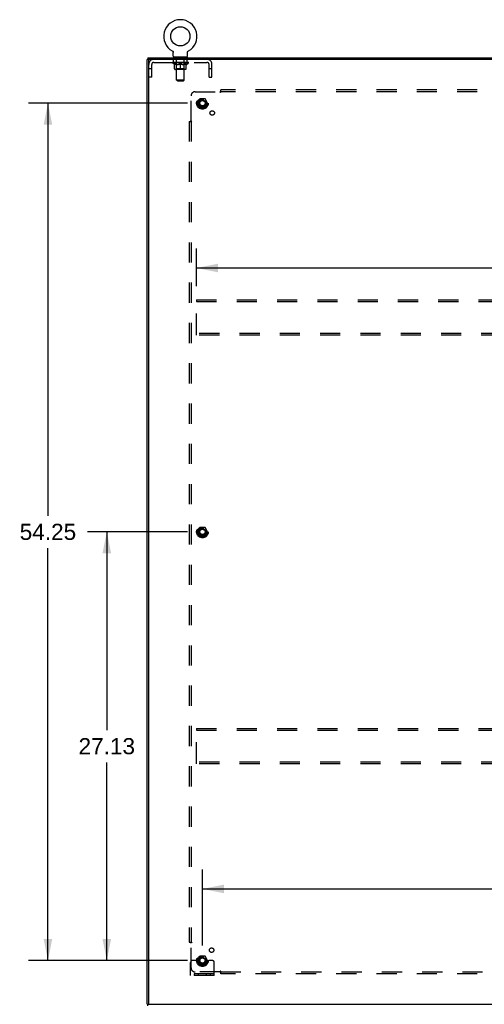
# Model space of a CAD drawing. Header units: inches. Extents: x 0 to 232, y 0 to 150.
# Tile 30 of 31: x 155 to 185, y 53 to 116. Entities that reach past the tile are written whole.
import ezdxf

# ---------------------------------------------------------------- set-up
doc = ezdxf.new("R2010")
doc.units = ezdxf.units.IN
doc.header["$LTSCALE"] = 12.750417
doc.header["$MEASUREMENT"] = 0
doc.linetypes.add('HIDDEN', pattern=[0.2, 0.1, -0.1])
doc.layers.get('0').update_dxf_attribs({"linetype": 'CONTINUOUS'})
for name, color, linetype in [('02___PRT_ALL_AXES', 7, 'CONTINUOUS'), ('DEFAULT_2', 8, 'HIDDEN'), ('DIMENSIONS', 7, 'CONTINUOUS')]:
    doc.layers.add(name, color=color, linetype=linetype)
doc.styles.get("Standard").update_dxf_attribs({"font": 'arial.ttf'})
doc.dimstyles.new('DIMSTYLE_1', dxfattribs={"dimtxt": 1.022761, "dimasz": 1.363681, "dimexe": 0.09, "dimexo": 0.07, "dimgap": 0.0375, "dimtad": 0, "dimtih": 1, "dimtoh": 1, "dimzin": 4, "dimdsep": 46, "dimtxsty": 'Standard', "dimblk": '_FILLED', "dimblk1": '_FILLED', "dimblk2": '_FILLED', "dimcen": 0.09, "dimazin": 1, "dimtfac": 1, "dimtdec": 3, "dimtofl": 0, "dimtmove": 0, "dimatfit": 3, "dimldrblk": '_FILLED', "dimfxl": 0, "dimtolj": 1, "dimtzin": 4, "dimarcsym": 0})

# ---------------------------------------------------------------- blocks, each defined once
blk = doc.blocks.new('_FILLED')
at = {"color": 0, "linetype": 'ByBlock'}
blk.add_solid([(0, 0), (-1, 0.2), (-1, -0.2)], dxfattribs=at)
blk = doc.blocks.new('*D1')
at = {"layer": 'DIMENSIONS', "color": 2, "linetype": 'Continuous'}
for p, q in [((165.844, 83.256), (159.519, 83.256)), ((160.746, 83.256), (160.746, 70.716)), ((160.746, 56.131), (160.746, 68.671)), ((165.844, 56.131), (159.519, 56.131))]:
    blk.add_line(p, q, dxfattribs=at)
at = {"layer": 'DIMENSIONS', "color": 2, "linetype": 'Continuous', "xscale": 1.3636809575, "yscale": 1.3636809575, "zscale": 1.3636809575}
for p, rotation in [((160.746, 83.256), 90), ((160.746, 56.131), 270)]:
    blk.add_blockref('_FILLED', p, dxfattribs=dict(at, rotation=rotation))
at = {"layer": 'DIMENSIONS', "color": 2, "linetype": 'Continuous', "insert": (160.746, 70.205), "char_height": 1.0228, "width": 3.57396, "attachment_point": 2, "line_spacing_factor": 0.9}
blk.add_mtext('27.13', dxfattribs=at)
blk = doc.blocks.new('*D2')
at = {"layer": 'DIMENSIONS', "color": 2, "linetype": 'Continuous'}
for p, q in [((165.844, 110.381), (155.793, 110.381)), ((157.021, 110.381), (157.021, 84.279)), ((157.021, 56.131), (157.021, 82.233)), ((165.844, 56.131), (155.793, 56.131))]:
    blk.add_line(p, q, dxfattribs=at)
at = {"layer": 'DIMENSIONS', "color": 2, "linetype": 'Continuous', "xscale": 1.3636809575, "yscale": 1.3636809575, "zscale": 1.3636809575}
for p, rotation in [((157.021, 110.381), 90), ((157.021, 56.131), 270)]:
    blk.add_blockref('_FILLED', p, dxfattribs=dict(at, rotation=rotation))
at = {"layer": 'DIMENSIONS', "color": 2, "linetype": 'Continuous', "insert": (157.021, 83.767), "char_height": 1.0228, "width": 3.57396, "attachment_point": 2, "line_spacing_factor": 0.9}
blk.add_mtext('54.25', dxfattribs=at)
blk = doc.blocks.new('*D3')
at = {"layer": 'DIMENSIONS', "color": 2, "linetype": 'Continuous'}
for p, q in [((166.798, 57.086), (166.798, 61.887)), ((221.048, 57.086), (221.048, 61.887)), ((166.798, 60.66), (191.625, 60.66)), ((221.048, 60.66), (196.222, 60.66))]:
    blk.add_line(p, q, dxfattribs=at)
at = {"layer": 'DIMENSIONS', "color": 2, "linetype": 'Continuous', "xscale": 1.3636809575, "yscale": 1.3636809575, "zscale": 1.3636809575, "rotation": 180}
blk.add_blockref('_FILLED', (166.798, 60.66), dxfattribs=at)
at = {"layer": 'DIMENSIONS', "color": 2, "linetype": 'Continuous', "xscale": 1.3636809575, "yscale": 1.3636809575, "zscale": 1.3636809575}
blk.add_blockref('_FILLED', (221.048, 60.66), dxfattribs=at)
at = {"layer": 'DIMENSIONS', "color": 2, "linetype": 'Continuous', "insert": (193.923, 61.171), "char_height": 1.0228, "width": 3.57396, "attachment_point": 2, "line_spacing_factor": 0.9}
blk.add_mtext('54.25', dxfattribs=at)
blk = doc.blocks.new('*D5')
at = {"layer": 'DIMENSIONS', "color": 2, "linetype": 'Continuous'}
for p, q in [((166.423, 98.794), (166.423, 101.18)), ((221.423, 98.794), (221.423, 101.18)), ((166.423, 99.953), (191.625, 99.953)), ((221.423, 99.953), (196.222, 99.953))]:
    blk.add_line(p, q, dxfattribs=at)
at = {"layer": 'DIMENSIONS', "color": 2, "linetype": 'Continuous', "xscale": 1.3636809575, "yscale": 1.3636809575, "zscale": 1.3636809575, "rotation": 180}
blk.add_blockref('_FILLED', (166.423, 99.953), dxfattribs=at)
at = {"layer": 'DIMENSIONS', "color": 2, "linetype": 'Continuous', "xscale": 1.3636809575, "yscale": 1.3636809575, "zscale": 1.3636809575}
blk.add_blockref('_FILLED', (221.423, 99.953), dxfattribs=at)
at = {"layer": 'DIMENSIONS', "color": 2, "linetype": 'Continuous', "insert": (193.923, 100.464), "char_height": 1.0228, "width": 3.57396, "attachment_point": 2, "line_spacing_factor": 0.9}
blk.add_mtext('55.00', dxfattribs=at)

msp = doc.modelspace()

# ---------------------------------------------------------------- linework, layer by layer
at = {"color": 7, "linetype": 'Continuous'}
for p, q in [((164.887, 113.691), (164.887, 113.691)), ((164.887, 113.691), (164.89, 113.689)), ((164.89, 113.689), (164.893, 113.687)), ((164.893, 113.687), (164.894, 113.686)), ((164.894, 113.686), (164.898, 113.684)), ((164.898, 113.684), (164.901, 113.681)), ((164.901, 113.681), (164.905, 113.678)), ((164.905, 113.678), (164.908, 113.675)), ((164.908, 113.675), (164.912, 113.672)), ((164.911, 113.672), (164.915, 113.669)), ((164.915, 113.669), (164.918, 113.666)), ((164.918, 113.666), (164.921, 113.663)), ((164.921, 113.663), (164.923, 113.659)), ((164.923, 113.659), (164.926, 113.656)), ((164.926, 113.656), (164.929, 113.652)), ((164.929, 113.652), (164.931, 113.648)), ((164.931, 113.649), (164.933, 113.645)), ((164.933, 113.645), (164.936, 113.641)), ((164.936, 113.641), (164.938, 113.637)), ((164.938, 113.637), (164.94, 113.633)), ((164.94, 113.633), (164.941, 113.629)), ((164.941, 113.629), (164.943, 113.625)), ((164.943, 113.625), (164.944, 113.62)), ((164.944, 113.62), (164.946, 113.616)), ((164.948, 113.608), (164.949, 113.603)), ((164.95, 113.586), (164.95, 113.582)), ((164.95, 113.346), (164.95, 113.582)), ((165.854, 113.582), (165.854, 113.586)), ((165.854, 113.346), (165.854, 113.582)), ((165.855, 113.594), (165.856, 113.599)), ((165.858, 113.612), (165.859, 113.616)), ((165.859, 113.616), (165.861, 113.62)), ((165.861, 113.62), (165.862, 113.625)), ((165.862, 113.625), (165.864, 113.629)), ((165.864, 113.629), (165.865, 113.633)), ((165.865, 113.633), (165.867, 113.637)), ((165.867, 113.637), (165.869, 113.641)), ((165.869, 113.641), (165.871, 113.645)), ((165.871, 113.645), (165.874, 113.649)), ((165.874, 113.648), (165.876, 113.652)), ((165.876, 113.652), (165.879, 113.656)), ((165.879, 113.656), (165.881, 113.659)), ((165.881, 113.659), (165.884, 113.663)), ((165.884, 113.663), (165.887, 113.666)), ((165.887, 113.666), (165.89, 113.669)), ((165.89, 113.669), (165.893, 113.672)), ((165.893, 113.672), (165.897, 113.675)), ((165.897, 113.675), (165.9, 113.678)), ((165.9, 113.678), (165.903, 113.681)), ((165.903, 113.681), (165.907, 113.684)), ((165.907, 113.684), (165.911, 113.686)), ((165.911, 113.686), (165.912, 113.687)), ((165.911, 113.686), (165.912, 113.687)), ((165.912, 113.687), (165.915, 113.689)), ((165.915, 113.689), (165.918, 113.691)), ((165.918, 113.691), (165.918, 113.691)), ((163.35, 113.152), (163.298, 113.152)), ((163.35, 113.256), (163.35, 113.152)), ((163.35, 113.256), (224.246, 113.256)), ((163.402, 113.152), (163.402, 113.134)), ((164.965, 113.286), (164.965, 113.256)), ((165.84, 113.286), (164.965, 113.286)), ((165.84, 113.286), (165.84, 113.256)), ((163.35, 53.256), (163.35, 53.36)), ((163.402, 53.378), (163.402, 53.36))]:
    msp.add_line(p, q, dxfattribs=at)
at = {"color": 3, "linetype": 'Continuous'}
for p, q in [((163.298, 53.36), (163.298, 113.152)), ((224.246, 113.152), (163.35, 113.152)), ((163.402, 53.39), (163.402, 113.122)), ((163.35, 53.36), (224.246, 53.36))]:
    msp.add_line(p, q, dxfattribs=at)
at = {"color": 7, "linetype": 'Continuous'}
for points in [[(164.946, 113.616), (164.947, 113.612), (164.948, 113.608), (164.949, 113.603), (164.949, 113.599), (164.95, 113.594), (164.95, 113.59), (164.95, 113.586)], [(164.95, 113.594), (164.95, 113.59), (164.95, 113.586)], [(165.854, 113.582), (165.854, 113.586), (165.855, 113.59), (165.855, 113.594), (165.856, 113.599), (165.856, 113.603), (165.857, 113.608), (165.858, 113.612)]]:
    msp.add_lwpolyline(points, dxfattribs=at)
msp.add_circle((165.402, 114.61), 0.609, dxfattribs=at)
for centre, radius, start, end in [((165.402, 114.61), 1.054, 299.10424, 240.89576), ((165.01, 113.346), 0.06, 180, 270), ((165.794, 113.346), 0.06, 270, 360)]:
    msp.add_arc(centre, radius, start, end, dxfattribs=at)
at = {"color": 3, "linetype": 'Continuous'}
for centre, start, end in [((163.432, 113.122), 90, 180), ((163.432, 53.39), 180, 270)]:
    msp.add_arc(centre, 0.03, start, end, dxfattribs=at)
at = {"layer": '02___PRT_ALL_AXES', "color": 8, "linetype": 'HIDDEN'}
for p, q in [((164.965, 112.965), (164.965, 113.152)), ((165.84, 113.152), (164.965, 113.152)), ((165.84, 112.965), (164.965, 112.965)), ((165.84, 112.965), (165.84, 113.152))]:
    msp.add_line(p, q, dxfattribs=at)
for centre, radius in [((166.798, 110.381), 0.372), ((166.798, 110.381), 0.356), ((166.798, 110.381), 0.25), ((166.798, 110.381), 0.183), ((167.417, 109.762), 0.141), ((166.798, 83.256), 0.372), ((166.798, 83.256), 0.356), ((166.798, 83.256), 0.25), ((166.798, 83.256), 0.183), ((167.378, 56.786), 0.141), ((166.798, 56.131), 0.372), ((166.798, 56.131), 0.356), ((166.798, 56.131), 0.25), ((166.798, 56.131), 0.183)]:
    msp.add_circle(centre, radius, dxfattribs=at)
at = {"layer": 'DEFAULT_2', "color": 8, "linetype": 'HIDDEN'}
for p, q in [((164.887, 113.691), (164.887, 113.691)), ((164.893, 113.687), (164.894, 113.686)), ((163.589, 112.027), (163.589, 112.835)), ((163.719, 112.965), (167.085, 112.965)), ((164.896, 112.929), (164.896, 112.966)), ((165.024, 112.839), (164.896, 112.929)), ((165.909, 112.929), (164.896, 112.929)), ((164.904, 112.961), (164.904, 112.966)), ((164.911, 112.958), (164.911, 112.961)), ((164.911, 112.958), (165.894, 112.958)), ((164.918, 112.958), (164.918, 112.961)), ((164.919, 112.958), (164.919, 112.961)), ((164.927, 112.961), (164.927, 112.966)), ((164.94, 112.958), (164.94, 112.961)), ((164.941, 112.958), (164.941, 112.961)), ((164.964, 112.961), (164.964, 112.966)), ((164.976, 112.958), (164.976, 112.961)), ((164.978, 112.958), (164.978, 112.961)), ((165.141, 112.96), (164.98, 112.96)), ((165.015, 112.961), (165.015, 112.966)), ((165.016, 112.958), (165.016, 112.96)), ((165.016, 112.958), (165.016, 112.96)), ((165.019, 112.958), (165.019, 112.96)), ((165.024, 112.958), (165.024, 112.961)), ((165.024, 112.839), (165.032, 112.839)), ((165.025, 112.958), (165.025, 112.96)), ((165.027, 112.958), (165.027, 112.961)), ((165.03, 112.958), (165.03, 112.961)), ((165.032, 112.549), (165.032, 112.874)), ((165.033, 112.958), (165.033, 112.96)), ((165.045, 112.958), (165.045, 112.96)), ((165.059, 112.958), (165.059, 112.96)), ((165.06, 112.958), (165.06, 112.963)), ((165.076, 112.958), (165.076, 112.96)), ((165.077, 112.961), (165.077, 112.966)), ((165.085, 112.958), (165.085, 112.961)), ((165.088, 112.958), (165.088, 112.961)), ((165.096, 112.958), (165.096, 112.96)), ((165.105, 112.958), (165.105, 112.964)), ((165.117, 112.958), (165.117, 112.96)), ((165.119, 112.958), (165.119, 112.96)), ((165.141, 112.958), (165.141, 112.96)), ((165.195, 112.96), (165.145, 112.96)), ((165.146, 112.839), (165.29, 112.839)), ((165.149, 112.961), (165.149, 112.966)), ((165.152, 113.286), (165.152, 113.256)), ((165.152, 112.552), (165.152, 112.926)), ((165.153, 111.846), (165.153, 113.256)), ((165.155, 112.958), (165.155, 112.961)), ((165.159, 112.958), (165.159, 112.961)), ((165.163, 112.958), (165.163, 112.965)), ((165.167, 112.958), (165.167, 112.96)), ((165.175, 112.958), (165.175, 112.96)), ((165.195, 112.958), (165.195, 112.96)), ((165.255, 112.96), (165.207, 112.96)), ((165.224, 112.958), (165.224, 112.96)), ((165.229, 112.961), (165.229, 112.966)), ((165.232, 112.958), (165.232, 112.961)), ((165.234, 112.958), (165.234, 112.965)), ((165.236, 112.958), (165.236, 112.961)), ((165.242, 112.958), (165.242, 112.961)), ((165.255, 112.958), (165.255, 112.96)), ((165.319, 112.96), (165.275, 112.96)), ((165.286, 112.958), (165.286, 112.96)), ((165.311, 112.96), (165.373, 112.964)), ((165.315, 112.961), (165.315, 112.966)), ((165.315, 112.961), (165.315, 112.966)), ((165.315, 112.966), (165.315, 112.966)), ((165.315, 112.958), (165.315, 112.961)), ((165.318, 112.958), (165.318, 112.961)), ((165.319, 112.958), (165.319, 112.961)), ((165.319, 112.958), (165.319, 112.96)), ((165.347, 112.96), (165.399, 112.96)), ((165.352, 112.958), (165.352, 112.96)), ((165.356, 112.96), (165.356, 112.963)), ((165.373, 112.96), (165.373, 112.964)), ((165.386, 112.958), (165.386, 112.96)), ((165.4, 112.961), (165.4, 112.961)), ((165.4, 112.958), (165.4, 112.961)), ((165.4, 112.958), (165.4, 112.961)), ((165.402, 112.961), (165.402, 112.966)), ((165.402, 112.966), (165.494, 112.96)), ((165.402, 112.52), (165.402, 112.874)), ((165.404, 112.958), (165.404, 112.961)), ((165.404, 112.961), (165.405, 112.961)), ((165.405, 112.958), (165.405, 112.961)), ((165.419, 112.958), (165.419, 112.96)), ((165.419, 112.96), (165.458, 112.96)), ((165.453, 112.958), (165.453, 112.96)), ((165.486, 112.958), (165.486, 112.961)), ((165.486, 112.958), (165.486, 112.96)), ((165.486, 112.96), (165.53, 112.96)), ((165.487, 112.958), (165.487, 112.961)), ((165.49, 112.961), (165.49, 112.966)), ((165.49, 112.961), (165.49, 112.966)), ((165.49, 112.966), (165.49, 112.966)), ((165.49, 112.958), (165.49, 112.961)), ((165.515, 112.839), (165.659, 112.839)), ((165.519, 112.958), (165.519, 112.96)), ((165.55, 112.958), (165.55, 112.96)), ((165.55, 112.96), (165.598, 112.96)), ((165.563, 112.958), (165.563, 112.961)), ((165.569, 112.958), (165.569, 112.961)), ((165.571, 112.958), (165.571, 112.965)), ((165.573, 112.958), (165.573, 112.961)), ((165.576, 112.961), (165.576, 112.966)), ((165.581, 112.958), (165.581, 112.96)), ((165.61, 112.958), (165.61, 112.96)), ((165.61, 112.96), (165.66, 112.96)), ((165.63, 112.958), (165.63, 112.96)), ((165.638, 112.958), (165.638, 112.96)), ((165.642, 112.958), (165.642, 112.965)), ((165.646, 112.958), (165.646, 112.961)), ((165.65, 112.958), (165.65, 112.961)), ((165.651, 111.846), (165.651, 113.256)), ((165.652, 113.286), (165.652, 113.256)), ((165.652, 112.552), (165.652, 112.926)), ((165.656, 112.961), (165.656, 112.966)), ((165.664, 112.958), (165.664, 112.96)), ((165.664, 112.96), (165.825, 112.96)), ((165.686, 112.958), (165.686, 112.96)), ((165.688, 112.958), (165.688, 112.96)), ((165.7, 112.958), (165.7, 112.964)), ((165.709, 112.958), (165.709, 112.96)), ((165.717, 112.958), (165.717, 112.961)), ((165.72, 112.958), (165.72, 112.961)), ((165.728, 112.961), (165.728, 112.966)), ((165.729, 112.958), (165.729, 112.96)), ((165.745, 112.958), (165.745, 112.963)), ((165.746, 112.958), (165.746, 112.96)), ((165.76, 112.958), (165.76, 112.96)), ((165.772, 112.958), (165.772, 112.96)), ((165.773, 112.549), (165.773, 112.874)), ((165.773, 112.839), (165.781, 112.839)), ((165.775, 112.958), (165.775, 112.961)), ((165.778, 112.958), (165.778, 112.961)), ((165.78, 112.958), (165.78, 112.961)), ((165.78, 112.958), (165.78, 112.96)), ((165.781, 112.839), (165.909, 112.929)), ((165.786, 112.958), (165.786, 112.96)), ((165.789, 112.958), (165.789, 112.96)), ((165.789, 112.958), (165.789, 112.96)), ((165.79, 112.961), (165.79, 112.966)), ((165.827, 112.958), (165.827, 112.961)), ((165.829, 112.958), (165.829, 112.961)), ((165.841, 112.961), (165.841, 112.966)), ((165.864, 112.958), (165.864, 112.961)), ((165.865, 112.958), (165.865, 112.961)), ((165.878, 112.961), (165.878, 112.966)), ((165.886, 112.958), (165.886, 112.961)), ((165.887, 112.958), (165.887, 112.961)), ((165.894, 112.958), (165.894, 112.961)), ((165.901, 112.961), (165.901, 112.966)), ((165.909, 112.929), (165.909, 112.966)), ((167.215, 112.027), (167.215, 112.835)), ((167.402, 112.027), (167.402, 112.835)), ((163.589, 112.557), (163.402, 112.557)), ((165.743, 112.52), (165.062, 112.52)), ((165.152, 112.552), (165.121, 112.52)), ((165.652, 112.552), (165.152, 112.552)), ((165.652, 112.552), (165.684, 112.52)), ((167.402, 112.557), (167.215, 112.557)), ((163.589, 112.027), (163.402, 112.027)), ((165.213, 111.786), (165.153, 111.846)), ((165.651, 111.846), (165.153, 111.846)), ((165.213, 111.786), (165.591, 111.786)), ((165.591, 111.786), (165.651, 111.846)), ((167.215, 112.027), (167.402, 112.027)), ((166.33, 111.1), (167.919, 111.1)), ((167.938, 111.118), (167.931, 111.112)), ((167.955, 111.059), (167.955, 111.225)), ((219.892, 111.225), (167.955, 111.225)), ((219.892, 111.1), (167.955, 111.1)), ((166.08, 109.26), (166.08, 110.85)), ((166.635, 110.653), (166.481, 110.386)), ((166.481, 110.376), (166.635, 110.108)), ((166.953, 110.658), (166.644, 110.658)), ((167.116, 110.386), (166.962, 110.653)), ((166.962, 110.108), (167.116, 110.376)), ((166.953, 110.103), (166.644, 110.103)), ((165.955, 109.225), (165.955, 57.287)), ((165.955, 109.225), (166.121, 109.225)), ((166.08, 109.225), (166.08, 57.287)), ((166.423, 97.943), (166.423, 97.839)), ((166.423, 97.943), (221.423, 97.943)), ((166.423, 95.797), (166.423, 97.839)), ((166.423, 97.839), (221.423, 97.839)), ((166.423, 95.693), (166.423, 95.797)), ((221.423, 95.797), (166.423, 95.797)), ((221.423, 95.693), (166.423, 95.693)), ((166.635, 83.528), (166.481, 83.261)), ((166.953, 83.533), (166.644, 83.533)), ((167.116, 83.261), (166.962, 83.528)), ((166.481, 83.251), (166.635, 82.983)), ((166.953, 82.978), (166.644, 82.978)), ((166.962, 82.983), (167.116, 83.251)), ((166.423, 70.818), (166.423, 70.714)), ((166.423, 70.818), (221.423, 70.818)), ((166.423, 68.672), (166.423, 70.714)), ((166.423, 70.714), (221.423, 70.714)), ((166.423, 68.568), (166.423, 68.672)), ((221.423, 68.672), (166.423, 68.672)), ((221.423, 68.568), (166.423, 68.568)), ((165.955, 57.287), (166.121, 57.287)), ((166.061, 57.27), (166.067, 57.264)), ((166.08, 55.662), (166.08, 57.252)), ((166.263, 56.131), (166.173, 56.131)), ((166.384, 56.131), (166.263, 56.131)), ((166.623, 56.131), (166.384, 56.131)), ((166.635, 56.403), (166.481, 56.136)), ((166.481, 56.126), (166.635, 55.858)), ((166.953, 56.408), (166.644, 56.408)), ((167.116, 56.136), (166.962, 56.403)), ((166.962, 55.858), (167.116, 56.126)), ((166.973, 56.131), (167.213, 56.131)), ((167.334, 56.131), (167.213, 56.131)), ((167.423, 56.131), (167.334, 56.131)), ((166.048, 55.183), (166.048, 56.006)), ((166.953, 55.853), (166.644, 55.853)), ((167.548, 55.183), (167.548, 56.006)), ((167.955, 55.287), (167.955, 55.453)), ((167.548, 55.287), (166.048, 55.287)), ((167.548, 55.183), (166.048, 55.183)), ((166.295, 55.183), (166.295, 55.287)), ((167.919, 55.412), (166.33, 55.412)), ((166.551, 55.183), (166.551, 55.287)), ((167.045, 55.183), (167.045, 55.287)), ((167.301, 55.183), (167.301, 55.287)), ((167.955, 55.412), (219.892, 55.412)), ((219.892, 55.287), (167.955, 55.287))]:
    msp.add_line(p, q, dxfattribs=at)
for points in [[(165.152, 112.839), (165.132, 112.843), (165.112, 112.848), (165.092, 112.853), (165.073, 112.859), (165.052, 112.866), (165.032, 112.874)], [(165.032, 112.873), (165.052, 112.866), (165.071, 112.859), (165.09, 112.853), (165.108, 112.848), (165.127, 112.843), (165.146, 112.839)], [(165.402, 112.874), (165.382, 112.866), (165.361, 112.859), (165.341, 112.853), (165.321, 112.848), (165.301, 112.843), (165.282, 112.839)], [(165.29, 112.839), (165.308, 112.843), (165.327, 112.848), (165.345, 112.853), (165.364, 112.859), (165.383, 112.866), (165.402, 112.873)], [(165.523, 112.839), (165.503, 112.843), (165.483, 112.848), (165.463, 112.853), (165.443, 112.859), (165.423, 112.866), (165.402, 112.874)], [(165.402, 112.873), (165.422, 112.865), (165.441, 112.859), (165.46, 112.853), (165.478, 112.848), (165.497, 112.843), (165.515, 112.839)], [(165.773, 112.874), (165.752, 112.866), (165.732, 112.859), (165.712, 112.853), (165.692, 112.847), (165.673, 112.843), (165.653, 112.839)], [(165.659, 112.839), (165.678, 112.843), (165.697, 112.848), (165.715, 112.853), (165.734, 112.859), (165.754, 112.866), (165.773, 112.873)], [(167.931, 111.112), (167.929, 111.11), (167.927, 111.108), (167.926, 111.106), (167.924, 111.105), (167.922, 111.103), (167.921, 111.101), (167.919, 111.1)], [(167.932, 111.08), (167.93, 111.085), (167.928, 111.087), (167.927, 111.09), (167.925, 111.092), (167.924, 111.094), (167.922, 111.096), (167.921, 111.098), (167.919, 111.1)], [(167.955, 111.059), (167.953, 111.06), (167.951, 111.06), (167.95, 111.061), (167.948, 111.062), (167.946, 111.063), (167.945, 111.064), (167.943, 111.066), (167.942, 111.067), (167.94, 111.069), (167.939, 111.07), (167.938, 111.072), (167.936, 111.074), (167.935, 111.076), (167.934, 111.078), (167.932, 111.08)], [(167.955, 111.138), (167.953, 111.136), (167.952, 111.134), (167.95, 111.132), (167.948, 111.13), (167.947, 111.128), (167.945, 111.126), (167.944, 111.125), (167.942, 111.123), (167.941, 111.121), (167.939, 111.12), (167.938, 111.118)], [(166.041, 109.225), (166.043, 109.226), (166.045, 109.228), (166.047, 109.229), (166.049, 109.231), (166.051, 109.233), (166.053, 109.234), (166.055, 109.236), (166.056, 109.237), (166.058, 109.239), (166.059, 109.24), (166.061, 109.242)], [(166.061, 109.242), (166.067, 109.248), (166.069, 109.25), (166.071, 109.252), (166.073, 109.254), (166.075, 109.256), (166.077, 109.257), (166.078, 109.259), (166.08, 109.26)], [(166.094, 109.25), (166.092, 109.251), (166.09, 109.253), (166.087, 109.254), (166.085, 109.256), (166.083, 109.257), (166.081, 109.259), (166.08, 109.26)], [(166.121, 109.225), (166.12, 109.227), (166.119, 109.228), (166.118, 109.23), (166.117, 109.231), (166.116, 109.233), (166.115, 109.235), (166.114, 109.236), (166.112, 109.238), (166.111, 109.239), (166.109, 109.24), (166.107, 109.242), (166.105, 109.243), (166.103, 109.244), (166.101, 109.246), (166.099, 109.247), (166.094, 109.25)], [(166.041, 57.287), (166.043, 57.286), (166.045, 57.284), (166.047, 57.282), (166.049, 57.281), (166.051, 57.279), (166.053, 57.278), (166.055, 57.276), (166.056, 57.275), (166.058, 57.273), (166.059, 57.272), (166.061, 57.27)], [(166.067, 57.264), (166.069, 57.262), (166.071, 57.26), (166.073, 57.258), (166.075, 57.256), (166.077, 57.255), (166.078, 57.253), (166.08, 57.252)], [(166.099, 57.265), (166.094, 57.262), (166.092, 57.261), (166.09, 57.259), (166.087, 57.258), (166.085, 57.256), (166.083, 57.255), (166.081, 57.253), (166.08, 57.252)], [(166.121, 57.287), (166.12, 57.285), (166.119, 57.284), (166.118, 57.282), (166.117, 57.28), (166.116, 57.279), (166.115, 57.277), (166.114, 57.276), (166.112, 57.274), (166.111, 57.273), (166.109, 57.271), (166.107, 57.27), (166.105, 57.269), (166.103, 57.267), (166.101, 57.266), (166.099, 57.265)], [(167.955, 55.453), (167.953, 55.452), (167.951, 55.452), (167.95, 55.451), (167.948, 55.45), (167.946, 55.449), (167.945, 55.448), (167.943, 55.446), (167.942, 55.445), (167.94, 55.443), (167.939, 55.441), (167.938, 55.44), (167.936, 55.438), (167.935, 55.436), (167.934, 55.434), (167.932, 55.432), (167.93, 55.427)], [(167.93, 55.427), (167.928, 55.425), (167.927, 55.422), (167.925, 55.42), (167.924, 55.418), (167.922, 55.416), (167.921, 55.414), (167.919, 55.412)], [(167.938, 55.394), (167.931, 55.4), (167.929, 55.402), (167.927, 55.404), (167.926, 55.406), (167.924, 55.407), (167.922, 55.409), (167.921, 55.411), (167.919, 55.412)], [(167.955, 55.374), (167.953, 55.376), (167.952, 55.378), (167.95, 55.38), (167.948, 55.382), (167.947, 55.384), (167.945, 55.386), (167.944, 55.387), (167.942, 55.389), (167.941, 55.39), (167.939, 55.392), (167.938, 55.394)]]:
    msp.add_lwpolyline(points, dxfattribs=at)
for centre, radius in [((166.798, 110.381), 0.318), ((166.798, 110.381), 0.204), ((166.798, 110.381), 0.183), ((166.798, 110.381), 0.183), ((166.798, 110.381), 0.166), ((166.798, 83.256), 0.318), ((166.798, 83.256), 0.204), ((166.798, 83.256), 0.183), ((166.798, 83.256), 0.183), ((166.798, 83.256), 0.166), ((166.798, 56.131), 0.318), ((166.798, 56.131), 0.204), ((166.798, 56.131), 0.183), ((166.798, 56.131), 0.183), ((166.798, 56.131), 0.166)]:
    msp.add_circle(centre, radius, dxfattribs=at)
for centre, radius, start, end in [((163.719, 112.835), 0.317, 90, 180), ((163.719, 112.835), 0.13, 90, 180), ((165.121, 112.926), 0.0318, 0, 90), ((165.123, 113.256), 0.03, 0, 90), ((165.681, 113.256), 0.03, 90, 180), ((165.684, 112.926), 0.0318, 90, 180), ((167.085, 112.835), 0.317, 0, 90), ((167.085, 112.835), 0.13, 0, 90), ((165.062, 112.549), 0.0296, 180, 270), ((165.743, 112.549), 0.0296, 270, 360), ((166.33, 110.85), 0.25, 90, 180), ((166.49, 110.381), 0.01, 150.01268, 209.98829), ((166.644, 110.648), 0.01, 90.01235, 149.98915), ((166.953, 110.648), 0.01, 30.01204, 89.98872), ((167.107, 110.381), 0.01, 330.01268, 29.98829), ((166.644, 110.113), 0.01, 210.01204, 269.98872), ((166.953, 110.113), 0.01, 270.01235, 329.98915), ((166.644, 83.523), 0.01, 90.01235, 149.98915), ((166.953, 83.523), 0.01, 30.01204, 89.98872), ((166.49, 83.256), 0.01, 150.01268, 209.98829), ((166.644, 82.988), 0.01, 210.01204, 269.98872), ((166.953, 82.988), 0.01, 270.01235, 329.98915), ((167.107, 83.256), 0.01, 330.01268, 29.98829), ((166.173, 56.006), 0.125, 90, 180), ((166.49, 56.131), 0.01, 150.01268, 209.98829), ((166.798, 56.131), 0.175, 180, 360), ((166.644, 56.398), 0.01, 90.01235, 149.98915), ((166.953, 56.398), 0.01, 30.01204, 89.98872), ((167.107, 56.131), 0.01, 330.01268, 29.98829), ((167.423, 56.006), 0.125, 0, 90), ((166.33, 55.662), 0.25, 180, 270), ((166.644, 55.863), 0.01, 210.01204, 269.98872), ((166.953, 55.863), 0.01, 270.01235, 329.98915)]:
    msp.add_arc(centre, radius, start, end, dxfattribs=at)
for centre, major_axis, ratio, start_param, end_param in [((165.402, 112.966), (0.506, 0.005), 0.05963, 2.96643, 3.140963), ((164.88, 112.956), (0.158, 0), 0.060556, 0.430652, 1.470503), ((165.402, 112.966), (0.506, 0), 0.060556, -3.141593, -2.96706), ((164.88, 112.951), (0.158, 0.002), 0.05963, 1.376596, 1.469874), ((165.402, 112.966), (0.506, 0.011), 0.05688, 2.791345, 2.965878), ((164.861, 112.956), (0.158, 0.002), 0.05963, 0.25549, 1.295341), ((164.916, 112.956), (0.158, -0.002), 0.05963, 0.605815, 1.645666), ((165.402, 112.966), (0.506, -0.005), 0.05963, -2.96643, -2.791898), ((164.916, 112.951), (0.158, 0), 0.060556, 1.551758, 1.645036), ((164.861, 112.951), (0.158, 0.003), 0.05688, 1.20151, 1.294789), ((164.917, 112.953), (0.131, 0.001), 0.05963, 1.065228, 1.614276), ((164.901, 112.953), (0.131, 0.003), 0.05688, 0.890143, 1.43919), ((164.947, 112.953), (0.131, 0), 0.060556, 1.240391, 1.789438), ((165.402, 112.966), (0.506, 0.015), 0.052395, 2.616403, 2.790936), ((164.858, 112.956), (0.158, 0.003), 0.05688, 0.080405, 1.120256), ((164.966, 112.956), (0.158, -0.003), 0.05688, 0.7809, 1.820751), ((165.402, 112.966), (0.506, -0.011), 0.05688, -2.791345, -2.616812), ((164.966, 112.951), (0.158, -0.002), 0.05963, 1.72692, 1.820198), ((164.858, 112.951), (0.158, 0.005), 0.052395, 1.026568, 1.119847), ((164.9, 112.953), (0.131, 0.004), 0.052395, 0.715201, 1.264248), ((164.992, 112.953), (0.131, -0.001), 0.05963, 1.415553, 1.9646), ((165.402, 112.966), (0.506, 0.02), 0.046319, 2.441654, 2.616187), ((165.029, 112.956), (0.158, -0.005), 0.052395, 0.955842, 1.995693), ((165.402, 112.966), (0.506, -0.015), 0.052395, -2.616403, -2.44187), ((164.872, 112.956), (0.158, 0.005), 0.052395, -0.094537, 0.945314), ((165.029, 112.951), (0.158, -0.003), 0.05688, 1.902006, 1.995284), ((164.872, 112.951), (0.158, 0.006), 0.046319, 0.851819, 0.945098), ((164.915, 112.953), (0.131, 0.005), 0.046319, 0.540452, 1.089499), ((165.048, 112.953), (0.131, -0.003), 0.05688, 1.590638, 2.139686), ((165.402, 112.966), (0.506, 0.024), 0.038841, 2.267123, 2.441656), ((165.104, 112.956), (0.158, -0.006), 0.046319, 1.130591, 2.170442), ((164.901, 112.956), (0.158, 0.006), 0.046319, -0.269286, 0.770565), ((165.402, 112.966), (0.506, -0.02), 0.046319, -2.441654, -2.267121), ((165.104, 112.951), (0.158, -0.005), 0.052395, 2.076947, 2.170226), ((164.901, 112.951), (0.158, 0.007), 0.038841, 0.677289, 0.770567), ((164.945, 112.953), (0.131, 0.006), 0.038841, 0.365921, 0.914969), ((165.116, 112.953), (0.131, -0.004), 0.052395, 1.76558, 2.314627), ((165.402, 112.966), (0.506, 0.027), 0.030195, 2.09281, 2.267343), ((165.188, 112.956), (0.158, -0.007), 0.038841, 1.305122, 2.344973), ((164.946, 112.956), (0.158, 0.007), 0.038841, -0.443817, 0.596034), ((165.402, 112.966), (0.506, -0.024), 0.038841, -2.267123, -2.092591), ((165.188, 112.951), (0.158, -0.006), 0.046319, 2.251696, 2.344975), ((164.946, 112.951), (0.158, 0.008), 0.030195, 0.502975, 0.596254), ((164.988, 112.953), (0.131, 0.007), 0.030195, 0.191608, 0.740655), ((165.192, 112.953), (0.131, -0.005), 0.046319, 1.940329, 2.489376), ((165.005, 112.956), (0.158, 0.008), 0.030195, -0.61813, 0.421721), ((165.402, 112.966), (0.506, 0.029), 0.020645, 1.918687, 2.09322), ((165.278, 112.956), (0.158, -0.008), 0.030195, 1.479435, 2.519286), ((165.402, 112.966), (0.506, -0.027), 0.030195, -2.09281, -1.918277), ((165.278, 112.951), (0.158, -0.007), 0.038841, 2.426227, 2.519505), ((165.005, 112.951), (0.158, 0.009), 0.020645, 0.328852, 0.422131), ((165.044, 112.953), (0.131, 0.007), 0.020645, 0.017485, 0.566532), ((165.275, 112.953), (0.131, -0.006), 0.038841, 2.11486, 2.663907), ((165.076, 112.956), (0.158, 0.009), 0.020645, -0.792253, 0.247598), ((165.402, 112.966), (0.506, 0.03), 0.010478, 1.744704, 1.919237), ((165.372, 112.956), (0.158, -0.009), 0.020645, 1.653558, 2.693409), ((165.402, 112.966), (0.506, -0.029), 0.020645, -1.918687, -1.744154), ((165.372, 112.951), (0.158, -0.008), 0.030195, 2.60054, 2.693819), ((165.076, 112.951), (0.158, 0.009), 0.010478, 0.154869, 0.248148), ((165.111, 112.953), (0.131, 0.008), 0.010478, 6.126688, 6.675735), ((165.362, 112.953), (0.131, -0.007), 0.030195, 2.289173, 2.83822), ((165.157, 112.956), (0.158, 0.009), 0.010478, -0.966236, -0.000846), ((165.467, 112.956), (0.158, -0.009), 0.010478, 1.827541, 2.867392), ((165.402, 112.966), (0.506, -0.03), 0.010478, -1.744704, -1.570171), ((165.467, 112.951), (0.158, -0.009), 0.020645, 2.774664, 2.867942), ((165.449, 112.953), (0.131, -0.007), 0.020645, 2.463296, 3.012344), ((165.338, 112.956), (0.158, 0.009), 0.010478, 0.274201, 1.314052), ((165.269, 112.953), (0.131, 0.008), 0.010478, -0.000298, 0.504314), ((165.245, 112.951), (0.158, 0.009), 0.010478, 0.192946, 0.399283), ((165.402, 112.966), (0.506, 0.03), 0.010478, -1.578586, -1.396888), ((165.56, 112.951), (0.158, -0.009), 0.010478, 2.948646, 3.041925), ((165.536, 112.953), (0.131, -0.008), 0.010478, 2.637279, 3.142076), ((165.433, 112.956), (0.158, 0.009), 0.020645, 0.448184, 1.488034), ((165.355, 112.953), (0.131, 0.007), 0.020645, 0.129249, 0.678296), ((165.338, 112.951), (0.158, 0.009), 0.020645, 0.273651, 0.366929), ((165.402, 112.966), (0.506, 0.029), 0.020645, -1.397439, -1.222906), ((165.648, 112.956), (0.158, -0.009), 0.010478, -3.140747, -2.175357), ((165.402, 112.966), (0.506, -0.03), 0.010478, 1.222355, 1.396888), ((165.527, 112.956), (0.158, 0.008), 0.030195, 0.622307, 1.662158), ((165.443, 112.953), (0.131, 0.007), 0.030195, 0.303372, 0.852419), ((165.694, 112.953), (0.131, -0.008), 0.010478, 2.749043, 3.29809), ((165.729, 112.956), (0.158, -0.009), 0.020645, 2.893995, 3.933846), ((165.433, 112.951), (0.158, 0.008), 0.030195, 0.447774, 0.541052), ((165.729, 112.951), (0.158, -0.009), 0.010478, 2.893445, 2.986723), ((165.617, 112.956), (0.158, 0.007), 0.038841, 0.79662, 1.836471), ((165.402, 112.966), (0.506, 0.027), 0.030195, -1.223315, -1.048783), ((165.402, 112.966), (0.506, -0.029), 0.020645, 1.048373, 1.222906), ((165.53, 112.953), (0.131, 0.006), 0.038841, 0.477686, 1.026733), ((165.761, 112.953), (0.131, -0.007), 0.020645, 2.57506, 3.124108), ((165.8, 112.956), (0.158, -0.008), 0.030195, 2.719872, 3.759723), ((165.701, 112.956), (0.158, 0.006), 0.046319, 0.971151, 2.011002), ((165.527, 112.951), (0.158, 0.007), 0.038841, 0.622087, 0.715366), ((165.8, 112.951), (0.158, -0.009), 0.020645, 2.719462, 2.812741), ((165.402, 112.966), (0.506, 0.024), 0.038841, -1.049002, -0.874469), ((165.402, 112.966), (0.506, -0.027), 0.030195, 0.87425, 1.048783), ((165.613, 112.953), (0.131, 0.005), 0.046319, 0.652216, 1.201263), ((165.776, 112.956), (0.158, 0.005), 0.052395, 1.1459, 2.185751), ((165.817, 112.953), (0.131, -0.007), 0.030195, 2.400937, 2.949985), ((165.859, 112.956), (0.158, -0.007), 0.038841, 2.545558, 3.585409), ((165.689, 112.953), (0.131, 0.004), 0.052395, 0.826965, 1.376012), ((165.617, 112.951), (0.158, 0.006), 0.046319, 0.796618, 0.889896), ((165.859, 112.951), (0.158, -0.008), 0.030195, 2.545339, 2.638617), ((165.839, 112.956), (0.158, 0.003), 0.05688, 1.320842, 2.360692), ((165.402, 112.966), (0.506, 0.02), 0.046319, -0.874471, -0.699939), ((165.402, 112.966), (0.506, -0.024), 0.038841, 0.699936, 0.874469), ((165.904, 112.956), (0.158, -0.006), 0.046319, 2.371028, 3.410879), ((165.86, 112.953), (0.131, -0.006), 0.038841, 2.226624, 2.775671), ((165.889, 112.956), (0.158, 0.002), 0.05963, 1.495927, 2.535778), ((165.756, 112.953), (0.131, 0.003), 0.05688, 1.001907, 1.550954), ((165.933, 112.956), (0.158, -0.005), 0.052395, 2.196279, 3.23613), ((165.89, 112.953), (0.131, -0.005), 0.046319, 2.052093, 2.601141), ((165.701, 112.951), (0.158, 0.005), 0.052395, 0.971367, 1.064645), ((165.904, 112.951), (0.158, -0.007), 0.038841, 2.371026, 2.464304), ((165.924, 112.956), (0.158, 0), 0.060556, 1.671089, 2.71094), ((165.947, 112.956), (0.158, -0.003), 0.05688, 2.021337, 3.061188), ((165.402, 112.966), (0.506, 0.015), 0.052395, -0.699723, -0.52519), ((165.402, 112.966), (0.506, -0.02), 0.046319, 0.525406, 0.699939), ((165.944, 112.956), (0.158, -0.002), 0.05963, 1.846251, 2.886102), ((165.813, 112.953), (0.131, 0.001), 0.05963, 1.176993, 1.72604), ((165.905, 112.953), (0.131, -0.004), 0.052395, 1.877344, 2.426392), ((165.858, 112.953), (0.131, 0), 0.060556, 1.352155, 1.901202), ((165.904, 112.953), (0.131, -0.003), 0.05688, 1.702402, 2.25145), ((165.888, 112.953), (0.131, -0.001), 0.05963, 1.527317, 2.076364), ((165.776, 112.951), (0.158, 0.003), 0.05688, 1.146309, 1.239587), ((165.933, 112.951), (0.158, -0.006), 0.046319, 2.196495, 2.289773), ((165.402, 112.966), (0.506, 0.011), 0.05688, -0.524781, -0.350248), ((165.402, 112.966), (0.506, -0.015), 0.052395, 0.350657, 0.52519), ((165.839, 112.951), (0.158, 0.002), 0.05963, 1.321394, 1.414673), ((165.947, 112.951), (0.158, -0.005), 0.052395, 2.021746, 2.115024), ((165.402, 112.966), (0.506, 0.005), 0.05963, -0.349695, -0.175162), ((165.402, 112.966), (0.506, -0.011), 0.05688, 0.175715, 0.350248), ((165.889, 112.951), (0.158, 0), 0.060556, 1.496556, 1.589835), ((165.944, 112.951), (0.158, -0.003), 0.05688, 1.846804, 1.940083), ((165.924, 112.951), (0.158, -0.002), 0.05963, 1.671719, 1.764997), ((165.402, 112.966), (0.506, 0), 0.060556, -0.174533, 0), ((165.402, 112.966), (0.506, -0.005), 0.05963, 0.000629, 0.175162)]:
    msp.add_ellipse(centre, major_axis=major_axis, ratio=ratio, start_param=start_param, end_param=end_param, dxfattribs=at)

# ---------------------------------------------------------------- dimensions: what is measured, and where the dimension line sits
at = {"layer": 'DIMENSIONS', "color": 2, "linetype": 'Continuous'}
for base, p1, p2, angle, picture, middle in [((157.021, 110.381), (165.914, 56.131), (165.914, 110.381), 90, '*D2', (157.02, 83.25)), ((160.746151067, 56.130975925), (165.913858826, 83.255975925), (165.913858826, 56.130975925), 270, '*D1', (160.732573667, 69.687772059)), ((166.798, 60.66), (221.048, 57.016), (166.798, 57.016), 180, '*D3', (193.923, 60.654))]:
    dim = msp.add_linear_dim(base=base, p1=p1, p2=p2, angle=angle, dimstyle='DIMSTYLE_1', dxfattribs=at)
    dim.commit()
    dim.dimension.update_dxf_attribs({"geometry": picture, "text_midpoint": middle, "dimtype": 160})
dim = msp.add_linear_dim(base=(221.423, 99.953), p1=(166.423, 101.25), p2=(221.423, 101.25), dimstyle='DIMSTYLE_1', dxfattribs=at)
dim.commit()
dim.dimension.update_dxf_attribs({"geometry": '*D5', "text_midpoint": (193.919, 99.947), "dimtype": 160})

doc.saveas('drawing.dxf')
